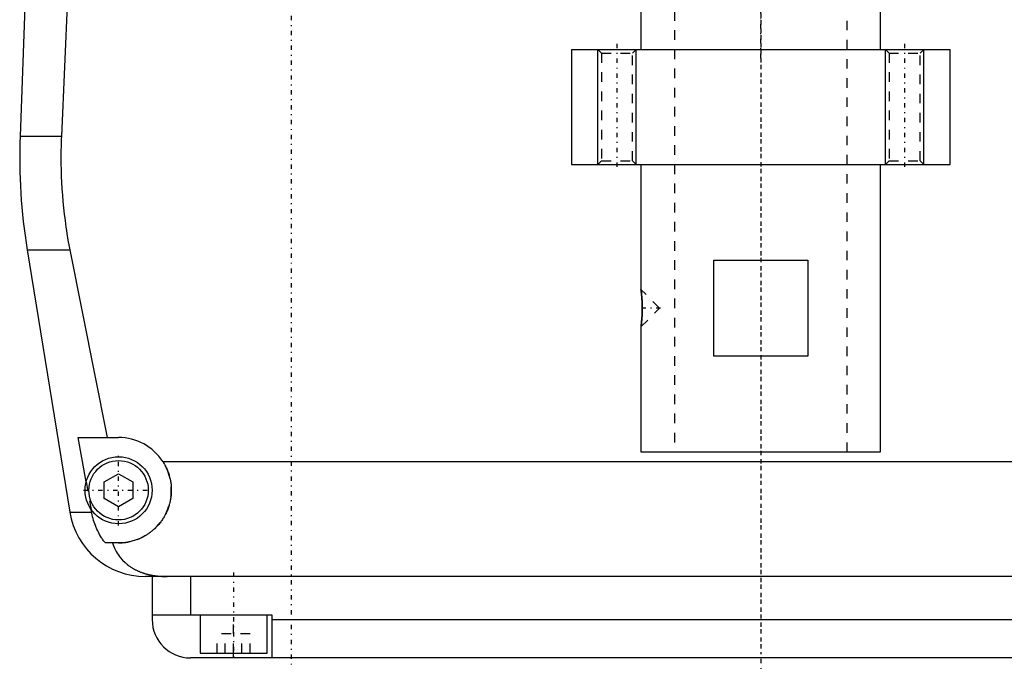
# Model space of a CAD drawing. Extents: x -120 to 120, y -82 to 389.
# Tile 1 of 10: x -77 to 25, y -82 to -14. Entities that reach past the tile are written whole.
import ezdxf

# ---------------------------------------------------------------- set-up
doc = ezdxf.new("R2010")
doc.units = 0
doc.linetypes.add('CENTER', pattern=[1.5, 0.45, -0.5, 0.05, -0.5])
doc.linetypes.add('DASHED', pattern=[2, 1, -1])
for name, color, linetype in [('AM_0', 7, 'CONTINUOUS'), ('AM_10', 7, 'CONTINUOUS'), ('AM_3', 7, 'DASHED'), ('AM_7', 7, 'CENTER')]:
    doc.layers.add(name, color=color, linetype=linetype)

msp = doc.modelspace()

# ---------------------------------------------------------------- linework, layer by layer
at = {"layer": 'AM_0', "color": 7, "linetype": 'CONTINUOUS'}
for p, q in [((-76.29, -0.2), (-77.28, -26.54)), ((-72.2, -9), (-72.97, -26.54)), ((-12.5, -12.5), (-12.5, -17.5)), ((12.5, -17.5), (12.5, -12.5)), ((-19.75, -17.5), (-19.75, -29.5)), ((-19.75, -17.5), (19.75, -17.5)), ((19.75, -29.5), (19.75, -17.5)), ((-77.28, -26.54), (-72.97, -26.54)), ((-19.75, -29.5), (19.75, -29.5)), ((-12.5, -29.5), (-12.5, -42.55)), ((12.5, -59.5), (12.5, -29.5)), ((-76.54, -38.4), (-72.1, -65.78)), ((-76.54, -38.4), (-72.1, -38.4)), ((-72.1, -38.4), (-68.19, -58)), ((-4.9, -49.5), (-4.9, -39.5)), ((-4.9, -39.5), (4.9, -39.5)), ((4.9, -39.5), (4.9, -49.5)), ((-12.44, -43.02), (-12.49, -42.64)), ((-12.42, -43.28), (-12.43, -43.14)), ((-12.5, -46.45), (-12.5, -59.5)), ((4.9, -49.5), (-4.9, -49.5)), ((-71.21, -58), (-67, -58)), ((-70.39, -62.62), (-71.21, -58)), ((-12.5, -59.5), (12.5, -59.5)), ((-62.39, -60.5), (62.39, -60.5)), ((-68.5, -62.63), (-67, -61.77)), ((-68.5, -64.37), (-68.5, -62.63)), ((-67, -61.77), (-65.5, -62.63)), ((-65.5, -62.63), (-65.5, -64.37)), ((-67, -65.23), (-68.5, -64.37)), ((-65.5, -64.37), (-67, -65.23)), ((-69.82, -65.78), (-69.87, -65.5)), ((-72.1, -65.78), (-69.82, -65.78)), ((-67, -69), (-68.39, -69)), ((64.2, -72.5), (-64.2, -72.5)), ((-63.5, -72.5), (-63.5, -77)), ((-59.5, -72.5), (-59.5, -76.5)), ((-63.5, -76.5), (-51, -76.5)), ((-58.5, -76.5), (-58.5, -80.5)), ((-51.5, -80.5), (-51.5, -76.5)), ((-51, -76.5), (-51, -81)), ((-51, -77), (51, -77)), ((59.5, -81), (-59.5, -81)), ((-58.5, -80.5), (-51.5, -80.5)), ((-55, -81), (-55, -80.5))]:
    msp.add_line(p, q, dxfattribs=at)
for points in [[(-72.97, -26.54, 0), (-72.99, -26.87, 0), (-73.01, -27.51, 0), (-73.02, -28.16, 0), (-73.02, -28.47, 0), (-73.02, -28.79, 0), (-73.02, -29.43, 0), (-73, -30.07, 0), (-72.98, -30.72, 0), (-72.96, -31.37, 0), (-72.92, -32.03, 0), (-72.9, -32.36, 0), (-72.87, -32.69, 0), (-72.82, -33.35, 0), (-72.75, -34.02, 0), (-72.68, -34.69, 0), (-72.59, -35.36, 0), (-72.5, -36.04, 0), (-72.45, -36.38, 0), (-72.4, -36.71, 0), (-72.29, -37.39, 0), (-72.17, -38.06, 0), (-72.1, -38.4, 0)], [(-12.5, -42.55, 0), (-12.5, -42.55, 0), (-12.5, -42.55, 0), (-12.5, -42.55, 0), (-12.5, -42.55, 0), (-12.5, -42.55, 0), (-12.5, -42.55, 0), (-12.5, -42.56, 0), (-12.5, -42.56, 0), (-12.5, -42.56, 0), (-12.5, -42.57, 0), (-12.5, -42.57, 0), (-12.5, -42.57, 0), (-12.5, -42.57, 0), (-12.5, -42.58, 0), (-12.5, -42.58, 0), (-12.49, -42.59, 0), (-12.49, -42.6, 0), (-12.49, -42.6, 0), (-12.49, -42.6, 0), (-12.49, -42.61, 0), (-12.49, -42.62, 0), (-12.49, -42.62, 0), (-12.49, -42.62, 0), (-12.49, -42.63, 0), (-12.49, -42.64, 0), (-12.49, -42.65, 0), (-12.49, -42.65, 0), (-12.49, -42.66, 0), (-12.48, -42.67, 0), (-12.48, -42.68, 0), (-12.48, -42.69, 0), (-12.48, -42.7, 0), (-12.48, -42.71, 0), (-12.48, -42.71, 0), (-12.48, -42.73, 0), (-12.48, -42.74, 0), (-12.47, -42.75, 0), (-12.47, -42.76, 0), (-12.47, -42.78, 0), (-12.47, -42.78, 0), (-12.47, -42.79, 0), (-12.47, -42.81, 0), (-12.47, -42.82, 0), (-12.46, -42.83, 0), (-12.46, -42.85, 0), (-12.46, -42.87, 0), (-12.46, -42.87, 0), (-12.46, -42.88, 0), (-12.46, -42.9, 0), (-12.46, -42.91, 0), (-12.45, -42.93, 0), (-12.45, -42.95, 0), (-12.45, -42.97, 0), (-12.45, -42.97, 0), (-12.45, -42.98, 0), (-12.45, -43, 0), (-12.44, -43.02, 0), (-12.44, -43.04, 0), (-12.44, -43.06, 0), (-12.44, -43.08, 0), (-12.44, -43.09, 0), (-12.44, -43.09, 0), (-12.43, -43.11, 0), (-12.43, -43.13, 0), (-12.43, -43.14, 0), (-12.43, -43.15, 0), (-12.43, -43.17, 0), (-12.43, -43.19, 0), (-12.43, -43.2, 0), (-12.43, -43.21, 0), (-12.42, -43.23, 0), (-12.42, -43.25, 0), (-12.42, -43.28, 0), (-12.42, -43.3, 0), (-12.42, -43.32, 0), (-12.42, -43.33, 0), (-12.41, -43.34, 0), (-12.41, -43.37, 0), (-12.41, -43.39, 0), (-12.41, -43.41, 0), (-12.41, -43.43, 0), (-12.41, -43.46, 0), (-12.4, -43.47, 0), (-12.4, -43.48, 0), (-12.4, -43.51, 0), (-12.4, -43.53, 0), (-12.4, -43.56, 0), (-12.4, -43.58, 0), (-12.4, -43.61, 0), (-12.39, -43.62, 0), (-12.39, -43.63, 0), (-12.39, -43.66, 0), (-12.39, -43.68, 0), (-12.39, -43.71, 0), (-12.39, -43.73, 0), (-12.39, -43.76, 0), (-12.39, -43.77, 0), (-12.39, -43.79, 0), (-12.38, -43.81, 0), (-12.38, -43.84, 0), (-12.38, -43.87, 0), (-12.38, -43.89, 0), (-12.38, -43.92, 0), (-12.38, -43.93, 0), (-12.38, -43.95, 0), (-12.38, -43.97, 0), (-12.38, -44, 0), (-12.38, -44.01, 0), (-12.38, -44.03, 0), (-12.37, -44.05, 0), (-12.37, -44.08, 0), (-12.37, -44.1, 0), (-12.37, -44.11, 0), (-12.37, -44.14, 0), (-12.37, -44.16, 0), (-12.37, -44.19, 0), (-12.37, -44.22, 0), (-12.37, -44.24, 0), (-12.37, -44.26, 0), (-12.37, -44.27, 0), (-12.37, -44.3, 0), (-12.37, -44.33, 0), (-12.37, -44.35, 0), (-12.37, -44.38, 0), (-12.37, -44.41, 0), (-12.37, -44.42, 0), (-12.37, -44.43, 0), (-12.37, -44.46, 0), (-12.37, -44.49, 0), (-12.37, -44.5, 0)], [(-12.37, -44.5, 0), (-12.37, -44.51, 0), (-12.37, -44.54, 0), (-12.37, -44.57, 0), (-12.37, -44.58, 0), (-12.37, -44.59, 0), (-12.37, -44.62, 0), (-12.37, -44.65, 0), (-12.37, -44.67, 0), (-12.37, -44.7, 0), (-12.37, -44.73, 0), (-12.37, -44.74, 0), (-12.37, -44.76, 0), (-12.37, -44.78, 0), (-12.37, -44.81, 0), (-12.37, -44.84, 0), (-12.37, -44.86, 0), (-12.37, -44.89, 0), (-12.37, -44.91, 0), (-12.37, -44.92, 0), (-12.37, -44.95, 0), (-12.38, -44.97, 0), (-12.38, -44.99, 0), (-12.38, -45, 0), (-12.38, -45.03, 0), (-12.38, -45.05, 0), (-12.38, -45.07, 0), (-12.38, -45.08, 0), (-12.38, -45.11, 0), (-12.38, -45.14, 0), (-12.38, -45.16, 0), (-12.38, -45.19, 0), (-12.39, -45.22, 0), (-12.39, -45.23, 0), (-12.39, -45.24, 0), (-12.39, -45.27, 0), (-12.39, -45.29, 0), (-12.39, -45.32, 0), (-12.39, -45.35, 0), (-12.39, -45.37, 0), (-12.39, -45.38, 0), (-12.4, -45.4, 0), (-12.4, -45.42, 0), (-12.4, -45.45, 0), (-12.4, -45.47, 0), (-12.4, -45.49, 0), (-12.4, -45.52, 0), (-12.4, -45.53, 0), (-12.41, -45.54, 0), (-12.41, -45.57, 0), (-12.41, -45.59, 0), (-12.41, -45.61, 0), (-12.41, -45.64, 0), (-12.41, -45.66, 0), (-12.42, -45.67, 0), (-12.42, -45.68, 0), (-12.42, -45.7, 0), (-12.42, -45.72, 0), (-12.42, -45.75, 0), (-12.42, -45.77, 0), (-12.43, -45.79, 0), (-12.43, -45.8, 0), (-12.43, -45.81, 0), (-12.43, -45.83, 0), (-12.43, -45.85, 0), (-12.43, -45.86, 0), (-12.43, -45.87, 0), (-12.43, -45.89, 0), (-12.44, -45.91, 0), (-12.44, -45.92, 0), (-12.44, -45.92, 0), (-12.44, -45.94, 0), (-12.44, -45.96, 0), (-12.44, -45.98, 0), (-12.45, -46, 0), (-12.45, -46.02, 0), (-12.45, -46.03, 0), (-12.45, -46.03, 0), (-12.45, -46.05, 0), (-12.45, -46.07, 0), (-12.46, -46.09, 0), (-12.46, -46.1, 0), (-12.46, -46.12, 0), (-12.46, -46.13, 0), (-12.46, -46.13, 0), (-12.46, -46.15, 0), (-12.46, -46.17, 0), (-12.47, -46.18, 0), (-12.47, -46.2, 0), (-12.47, -46.21, 0), (-12.47, -46.22, 0), (-12.47, -46.22, 0), (-12.47, -46.24, 0), (-12.47, -46.25, 0), (-12.48, -46.26, 0), (-12.48, -46.28, 0), (-12.48, -46.29, 0), (-12.48, -46.29, 0), (-12.48, -46.3, 0), (-12.48, -46.31, 0), (-12.48, -46.32, 0), (-12.48, -46.33, 0), (-12.49, -46.34, 0), (-12.49, -46.35, 0), (-12.49, -46.36, 0), (-12.49, -46.36, 0), (-12.49, -46.37, 0), (-12.49, -46.38, 0), (-12.49, -46.38, 0), (-12.49, -46.38, 0), (-12.49, -46.39, 0), (-12.49, -46.4, 0), (-12.49, -46.4, 0), (-12.49, -46.41, 0), (-12.49, -46.41, 0), (-12.5, -46.42, 0), (-12.5, -46.42, 0), (-12.5, -46.43, 0), (-12.5, -46.43, 0), (-12.5, -46.43, 0), (-12.5, -46.43, 0), (-12.5, -46.44, 0), (-12.5, -46.44, 0), (-12.5, -46.44, 0), (-12.5, -46.45, 0), (-12.5, -46.45, 0), (-12.5, -46.45, 0), (-12.5, -46.45, 0), (-12.5, -46.45, 0), (-12.5, -46.45, 0), (-12.5, -46.45, 0)], [(-12.5, -46.45, 0), (-12.5, -46.45, 0), (-12.5, -46.45, 0), (-12.5, -46.44, 0), (-12.5, -46.43, 0), (-12.5, -46.43, 0), (-12.49, -46.41, 0), (-12.49, -46.39, 0), (-12.49, -46.36, 0), (-12.48, -46.33, 0), (-12.48, -46.3, 0), (-12.48, -46.28, 0), (-12.48, -46.26, 0), (-12.47, -46.22, 0), (-12.47, -46.18, 0), (-12.46, -46.13, 0), (-12.45, -46.08, 0), (-12.45, -46.03, 0), (-12.45, -46, 0), (-12.44, -45.97, 0), (-12.44, -45.92, 0), (-12.43, -45.86, 0), (-12.43, -45.83, 0)], [(-62.39, -60.5, 0), (-62.36, -60.55, 0), (-62.3, -60.65, 0), (-62.24, -60.74, 0), (-62.21, -60.79, 0), (-62.18, -60.84, 0), (-62.13, -60.95, 0), (-62.08, -61.05, 0), (-62.03, -61.15, 0), (-61.98, -61.26, 0), (-61.93, -61.36, 0), (-61.91, -61.41, 0), (-61.89, -61.47, 0), (-61.85, -61.57, 0), (-61.81, -61.68, 0), (-61.77, -61.79, 0), (-61.74, -61.9, 0), (-61.71, -62.01, 0), (-61.69, -62.06, 0), (-61.68, -62.12, 0), (-61.65, -62.23, 0), (-61.62, -62.34, 0), (-61.61, -62.39, 0), (-61.6, -62.45, 0), (-61.58, -62.56, 0), (-61.56, -62.66, 0), (-61.56, -62.72, 0), (-61.55, -62.77, 0), (-61.53, -62.88, 0), (-61.52, -62.99, 0), (-61.51, -63.1, 0), (-61.51, -63.21, 0), (-61.5, -63.31, 0), (-61.5, -63.37, 0), (-61.5, -63.42, 0), (-61.5, -63.52, 0), (-61.5, -63.63, 0), (-61.5, -63.73, 0), (-61.51, -63.84, 0), (-61.52, -63.95, 0), (-61.52, -64, 0), (-61.53, -64.05, 0), (-61.54, -64.16, 0), (-61.55, -64.26, 0), (-61.57, -64.37, 0), (-61.59, -64.47, 0), (-61.61, -64.58, 0), (-61.62, -64.63, 0), (-61.63, -64.69, 0), (-61.65, -64.79, 0), (-61.68, -64.9, 0), (-61.71, -65, 0), (-61.74, -65.1, 0), (-61.77, -65.21, 0), (-61.79, -65.26, 0), (-61.81, -65.31, 0), (-61.84, -65.41, 0), (-61.88, -65.51, 0), (-61.92, -65.61, 0), (-61.96, -65.71, 0), (-62.01, -65.81, 0), (-62.03, -65.86, 0), (-62.05, -65.9, 0), (-62.1, -66, 0), (-62.15, -66.1, 0), (-62.18, -66.14, 0), (-62.2, -66.19, 0), (-62.26, -66.28, 0), (-62.31, -66.37, 0), (-62.34, -66.42, 0), (-62.37, -66.46, 0), (-62.43, -66.55, 0), (-62.49, -66.64, 0), (-62.55, -66.73, 0), (-62.61, -66.81, 0), (-62.67, -66.9, 0), (-62.71, -66.94, 0), (-62.74, -66.98, 0), (-62.81, -67.06, 0), (-62.87, -67.14, 0), (-62.94, -67.21, 0), (-63.01, -67.29, 0), (-63.09, -67.36, 0), (-63.12, -67.4, 0), (-63.16, -67.44, 0), (-63.23, -67.51, 0), (-63.31, -67.58, 0), (-63.38, -67.64, 0), (-63.46, -67.71, 0), (-63.55, -67.78, 0), (-63.59, -67.81, 0), (-63.63, -67.85, 0), (-63.71, -67.91, 0), (-63.8, -67.97, 0), (-63.89, -68.04, 0), (-63.98, -68.1, 0), (-64.07, -68.15, 0), (-64.12, -68.18, 0), (-64.16, -68.21, 0), (-64.26, -68.27, 0), (-64.36, -68.32, 0), (-64.45, -68.37, 0), (-64.55, -68.43, 0), (-64.65, -68.47, 0), (-64.7, -68.5, 0), (-64.76, -68.52, 0), (-64.86, -68.57, 0), (-64.96, -68.61, 0), (-65.02, -68.63, 0), (-65.07, -68.65, 0), (-65.17, -68.69, 0), (-65.28, -68.72, 0), (-65.34, -68.74, 0), (-65.39, -68.76, 0), (-65.5, -68.79, 0), (-65.61, -68.82, 0), (-65.72, -68.85, 0), (-65.83, -68.87, 0), (-65.94, -68.9, 0), (-66, -68.91, 0), (-66.05, -68.92, 0), (-66.16, -68.94, 0), (-66.27, -68.95, 0), (-66.39, -68.97, 0), (-66.5, -68.98, 0), (-66.61, -68.99, 0), (-66.67, -68.99, 0), (-66.72, -68.99, 0), (-66.83, -69, 0), (-66.94, -69, 0), (-67, -69, 0)], [(-68.39, -69, 0), (-68.45, -68.92, 0), (-68.56, -68.77, 0), (-68.67, -68.61, 0), (-68.72, -68.53, 0), (-68.77, -68.45, 0), (-68.88, -68.28, 0), (-68.98, -68.11, 0), (-69.07, -67.93, 0), (-69.17, -67.75, 0), (-69.26, -67.57, 0), (-69.3, -67.47, 0), (-69.34, -67.38, 0), (-69.42, -67.19, 0), (-69.49, -67.01, 0), (-69.55, -66.83, 0), (-69.61, -66.65, 0), (-69.66, -66.46, 0), (-69.69, -66.37, 0), (-69.71, -66.27, 0), (-69.76, -66.08, 0), (-69.8, -65.88, 0), (-69.82, -65.78, 0)], [(-67.64, -69, 0), (-67.57, -69.19, 0), (-67.42, -69.55, 0), (-67.24, -69.89, 0), (-67.14, -70.05, 0), (-67.04, -70.21, 0), (-66.82, -70.51, 0), (-66.59, -70.78, 0), (-66.32, -71.04, 0), (-66.16, -71.19, 0), (-66.11, -71.23, 0), (-66.07, -71.27, 0), (-66.04, -71.29, 0), (-66.02, -71.31, 0), (-65.97, -71.34, 0), (-65.92, -71.38, 0), (-65.87, -71.42, 0), (-65.81, -71.45, 0), (-65.76, -71.49, 0), (-65.73, -71.51, 0), (-65.71, -71.53, 0), (-65.65, -71.56, 0), (-65.6, -71.6, 0), (-65.57, -71.61, 0), (-65.54, -71.63, 0), (-65.49, -71.66, 0), (-65.43, -71.69, 0), (-65.4, -71.71, 0), (-65.38, -71.73, 0), (-65.32, -71.76, 0), (-65.26, -71.79, 0), (-65.2, -71.82, 0), (-65.14, -71.85, 0), (-65.08, -71.88, 0), (-65.05, -71.89, 0), (-65.02, -71.91, 0), (-64.96, -71.93, 0), (-64.9, -71.96, 0), (-64.83, -71.99, 0), (-64.77, -72.01, 0), (-64.71, -72.04, 0), (-64.68, -72.05, 0), (-64.64, -72.06, 0), (-64.58, -72.09, 0), (-64.52, -72.11, 0), (-64.45, -72.13, 0), (-64.39, -72.15, 0), (-64.32, -72.17, 0), (-64.29, -72.18, 0), (-64.25, -72.19, 0), (-64.19, -72.21, 0), (-64.12, -72.23, 0), (-64.05, -72.25, 0), (-63.98, -72.27, 0), (-63.92, -72.28, 0), (-63.88, -72.29, 0), (-63.85, -72.3, 0), (-63.78, -72.31, 0), (-63.71, -72.33, 0), (-63.64, -72.34, 0), (-63.57, -72.36, 0), (-63.5, -72.37, 0), (-63.46, -72.38, 0), (-63.43, -72.38, 0), (-63.36, -72.39, 0), (-63.28, -72.41, 0), (-63.25, -72.41, 0), (-63.21, -72.42, 0), (-63.14, -72.43, 0), (-63.07, -72.43, 0), (-63.03, -72.44, 0), (-62.99, -72.44, 0), (-62.92, -72.45, 0), (-62.85, -72.46, 0), (-62.77, -72.46, 0), (-62.7, -72.47, 0), (-62.63, -72.48, 0), (-62.59, -72.48, 0), (-62.55, -72.48, 0), (-62.48, -72.49, 0), (-62.41, -72.49, 0), (-62.15, -72.5, 0), (-61.92, -72.5, 0)]]:
    msp.add_polyline3d(points, dxfattribs=at)
for radius in [3.5, 3.1]:
    msp.add_circle((-67, -63.5), radius, dxfattribs=at)
for centre, radius, start, end in [((-17.32, -28.78), 60, 177.861, 189.225), ((-67, -63.5), 5.5, 33.0557, 90), ((-64.2, -64.5), 8, 189.225, 270), ((-59.5, -77), 4, 180, 270)]:
    msp.add_arc(centre, radius, start, end, dxfattribs=at)
at = {"layer": 'AM_10', "color": 7, "linetype": 'CONTINUOUS'}
for p, q in [((-17, -29.5), (-17, -17.5)), ((-13, -29.5), (-13, -17.5)), ((13, -29.5), (13, -17.5)), ((17, -29.5), (17, -17.5))]:
    msp.add_line(p, q, dxfattribs=at)
at = {"layer": 'AM_3', "color": 6, "linetype": 'DASHED'}
for p, q in [((-9, 360.5), (-9, -59.5)), ((9, -59.5), (9, 360.5)), ((-17, -17.5), (-16.62, -17.88)), ((-16.62, -17.88), (-16.62, -29.12)), ((-16.62, -17.88), (-13.38, -17.88)), ((-13.38, -17.88), (-13, -17.5)), ((-13.38, -29.12), (-13.38, -17.88)), ((13, -17.5), (13.38, -17.88)), ((13.38, -17.88), (13.38, -29.12)), ((13.38, -17.88), (16.62, -17.88)), ((16.62, -17.88), (17, -17.5)), ((16.62, -29.12), (16.62, -17.88)), ((-16.62, -29.12), (-17, -29.5)), ((-16.62, -29.12), (-13.38, -29.12)), ((-13, -29.5), (-13.38, -29.12)), ((13.38, -29.12), (13, -29.5)), ((13.38, -29.12), (16.62, -29.12)), ((17, -29.5), (16.62, -29.12)), ((-10.55, -44.5), (-12.5, -42.55)), ((-12.49, -42.64), (-12.5, -42.55)), ((-12.43, -43.14), (-12.44, -43.02)), ((-12.5, -46.45), (-10.55, -44.5)), ((-70.39, -62.62), (-69.87, -65.5)), ((-55, -80.5), (-55, -76.5)), ((-56.73, -80.5), (-56.73, -78.5)), ((-53.27, -78.5), (-56.73, -78.5)), ((-55.87, -80.5), (-55.87, -78.5)), ((-54.13, -80.5), (-54.13, -78.5)), ((-53.27, -80.5), (-53.27, -78.5))]:
    msp.add_line(p, q, dxfattribs=at)
msp.add_polyline3d([(-12.43, -45.83, 0), (-12.43, -45.82, 0), (-12.43, -45.8, 0), (-12.42, -45.78, 0), (-12.42, -45.77, 0), (-12.42, -45.76, 0), (-12.42, -45.74, 0), (-12.42, -45.72, 0), (-12.42, -45.7, 0), (-12.42, -45.68, 0), (-12.41, -45.66, 0), (-12.41, -45.65, 0), (-12.41, -45.64, 0), (-12.41, -45.62, 0), (-12.41, -45.6, 0), (-12.41, -45.57, 0), (-12.41, -45.55, 0), (-12.4, -45.53, 0), (-12.4, -45.52, 0), (-12.4, -45.51, 0), (-12.4, -45.49, 0), (-12.4, -45.46, 0), (-12.4, -45.45, 0), (-12.4, -45.44, 0), (-12.4, -45.42, 0), (-12.4, -45.39, 0), (-12.39, -45.38, 0), (-12.39, -45.37, 0), (-12.39, -45.35, 0), (-12.39, -45.32, 0), (-12.39, -45.3, 0), (-12.39, -45.28, 0), (-12.39, -45.25, 0), (-12.39, -45.24, 0), (-12.39, -45.23, 0), (-12.38, -45.2, 0), (-12.38, -45.18, 0), (-12.38, -45.15, 0), (-12.38, -45.13, 0), (-12.38, -45.11, 0), (-12.38, -45.09, 0), (-12.38, -45.08, 0), (-12.38, -45.06, 0), (-12.38, -45.03, 0), (-12.38, -45.01, 0), (-12.38, -44.98, 0), (-12.37, -44.96, 0), (-12.37, -44.94, 0), (-12.37, -44.93, 0), (-12.37, -44.91, 0), (-12.37, -44.88, 0), (-12.37, -44.86, 0), (-12.37, -44.83, 0), (-12.37, -44.81, 0), (-12.37, -44.79, 0), (-12.37, -44.78, 0), (-12.37, -44.75, 0), (-12.37, -44.73, 0), (-12.37, -44.7, 0), (-12.37, -44.68, 0), (-12.37, -44.65, 0), (-12.37, -44.64, 0), (-12.37, -44.63, 0), (-12.37, -44.61, 0), (-12.37, -44.58, 0), (-12.37, -44.57, 0), (-12.37, -44.56, 0), (-12.37, -44.53, 0), (-12.37, -44.51, 0), (-12.37, -44.49, 0), (-12.37, -44.48, 0), (-12.37, -44.46, 0), (-12.37, -44.43, 0), (-12.37, -44.41, 0), (-12.37, -44.38, 0), (-12.37, -44.36, 0), (-12.37, -44.35, 0), (-12.37, -44.33, 0), (-12.37, -44.31, 0), (-12.37, -44.28, 0), (-12.37, -44.26, 0), (-12.37, -44.23, 0), (-12.37, -44.21, 0), (-12.37, -44.2, 0), (-12.37, -44.18, 0), (-12.37, -44.16, 0), (-12.37, -44.13, 0), (-12.37, -44.11, 0), (-12.37, -44.08, 0), (-12.37, -44.06, 0), (-12.37, -44.05, 0), (-12.37, -44.03, 0), (-12.38, -44.01, 0), (-12.38, -43.98, 0), (-12.38, -43.96, 0), (-12.38, -43.93, 0), (-12.38, -43.91, 0), (-12.38, -43.9, 0), (-12.38, -43.88, 0), (-12.38, -43.86, 0), (-12.38, -43.83, 0), (-12.38, -43.81, 0), (-12.39, -43.79, 0), (-12.39, -43.76, 0), (-12.39, -43.75, 0), (-12.39, -43.74, 0), (-12.39, -43.71, 0), (-12.39, -43.69, 0), (-12.39, -43.68, 0), (-12.39, -43.67, 0), (-12.39, -43.64, 0), (-12.39, -43.62, 0), (-12.4, -43.61, 0), (-12.4, -43.6, 0), (-12.4, -43.57, 0), (-12.4, -43.55, 0), (-12.4, -43.53, 0), (-12.4, -43.5, 0), (-12.4, -43.48, 0), (-12.4, -43.47, 0), (-12.41, -43.46, 0), (-12.41, -43.44, 0), (-12.41, -43.42, 0), (-12.41, -43.4, 0), (-12.41, -43.37, 0), (-12.41, -43.35, 0), (-12.41, -43.34, 0), (-12.42, -43.33, 0), (-12.42, -43.31, 0), (-12.42, -43.29, 0), (-12.42, -43.28, 0)], dxfattribs=at)
msp.add_arc((-67, -63.5), 5.5, 270, 33.0557, dxfattribs=at)
at = {"layer": 'AM_7', "color": 4, "linetype": 'CENTER'}
for p, q in [((0, -18.4), (0, 386.4)), ((0, 381.5), (0, -80.5)), ((0, 247.5), (0, -82.5)), ((-49, 17), (-49, -82)), ((-15, -16.9), (-15, -30.1)), ((15, -16.9), (15, -30.1)), ((-10.45, -44.5), (-12.65, -44.5)), ((-67, -67.17), (-67, -59.83)), ((-70.67, -63.5), (-63.32, -63.5)), ((-55, -72.1), (-55, -80.9))]:
    msp.add_line(p, q, dxfattribs=at)

doc.saveas('drawing.dxf')
